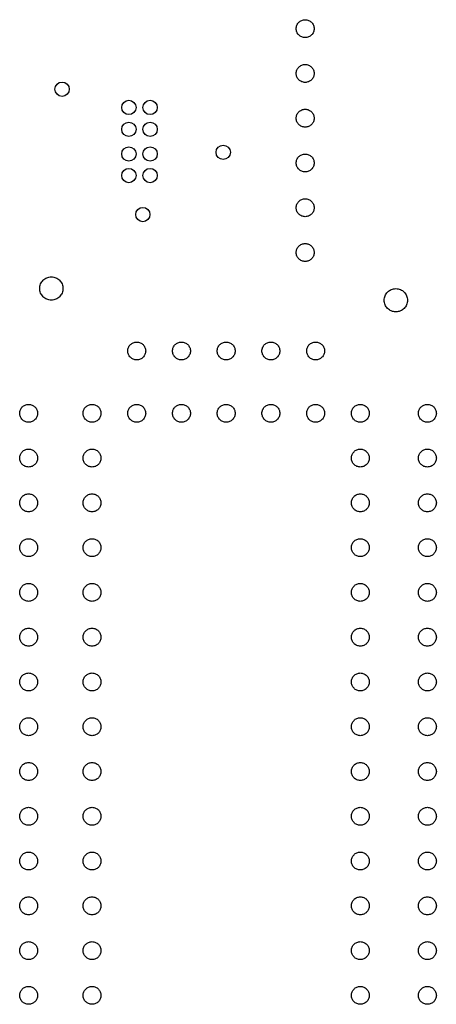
# Model space of a CAD drawing. Header units: inches. Extents: x 0.1 to 1.03, y 0.48 to 2.68.
import ezdxf

# ---------------------------------------------------------------- set-up
doc = ezdxf.new("R2010")
doc.units = ezdxf.units.IN
doc.header["$MEASUREMENT"] = 0
doc.linetypes.add('ACAD_ISO02W100', pattern=[15, 12, -3])
doc.layers.add('PLATED HOLES', color=8, linetype='Continuous')

msp = doc.modelspace()

# ---------------------------------------------------------------- linework, layer by layer
at = {"layer": 'PLATED HOLES', "linetype": 'ACAD_ISO02W100'}
for centre in [(0.7376, 2.6589), (0.7376, 2.5589), (0.7376, 2.4589), (0.7376, 2.3589), (0.7376, 2.2589), (0.7376, 2.1589), (0.361, 1.939), (0.461, 1.939), (0.561, 1.939), (0.661, 1.939), (0.761, 1.939), (0.1192, 1.7998), (0.261, 1.7998), (0.361, 1.7998), (0.461, 1.7998), (0.561, 1.7998), (0.661, 1.7998), (0.761, 1.7998), (0.861, 1.7998), (1.011, 1.7998), (0.1192, 1.6998), (0.261, 1.6998), (0.861, 1.6998), (1.011, 1.6998), (0.1192, 1.5998), (0.261, 1.5998), (0.861, 1.5998), (1.011, 1.5998), (0.1192, 1.4998), (0.261, 1.4998), (0.861, 1.4998), (1.011, 1.4998), (0.1192, 1.3998), (0.261, 1.3998), (0.861, 1.3998), (1.011, 1.3998), (0.1192, 1.2998), (0.261, 1.2998), (0.861, 1.2998), (1.011, 1.2998), (0.1192, 1.1998), (0.261, 1.1998), (0.861, 1.1998), (1.011, 1.1998), (0.1192, 1.0998), (0.261, 1.0998), (0.861, 1.0998), (1.011, 1.0998), (0.1192, 0.9998), (0.261, 0.9998), (0.861, 0.9998), (1.011, 0.9998), (0.1192, 0.8998), (0.261, 0.8998), (0.861, 0.8998), (1.011, 0.8998), (0.1192, 0.7998), (0.261, 0.7998), (0.861, 0.7998), (1.011, 0.7998), (0.1192, 0.6998), (0.261, 0.6998), (0.861, 0.6998), (1.011, 0.6998), (0.1192, 0.5998), (0.261, 0.5998), (0.861, 0.5998), (1.011, 0.5998), (0.1192, 0.4998), (0.261, 0.4998), (0.861, 0.4998), (1.011, 0.4998)]:
    msp.add_circle(centre, 0.02, dxfattribs=at)
at = {"layer": 'PLATED HOLES'}
for centre in [(0.1941, 2.5237), (0.3434, 2.4829), (0.3909, 2.4829), (0.3434, 2.4341), (0.3909, 2.4341), (0.5543, 2.3827), (0.3434, 2.3791), (0.3909, 2.3791), (0.3434, 2.3309), (0.3909, 2.3309), (0.3746, 2.2438)]:
    msp.add_circle(centre, 0.016, dxfattribs=at)
at = {"layer": 'PLATED HOLES', "linetype": 'ACAD_ISO02W100', "lineweight": 25}
for centre in [(0.17, 2.0786), (0.9404, 2.0523)]:
    msp.add_circle(centre, 0.026, dxfattribs=at)

doc.saveas('drawing.dxf')
